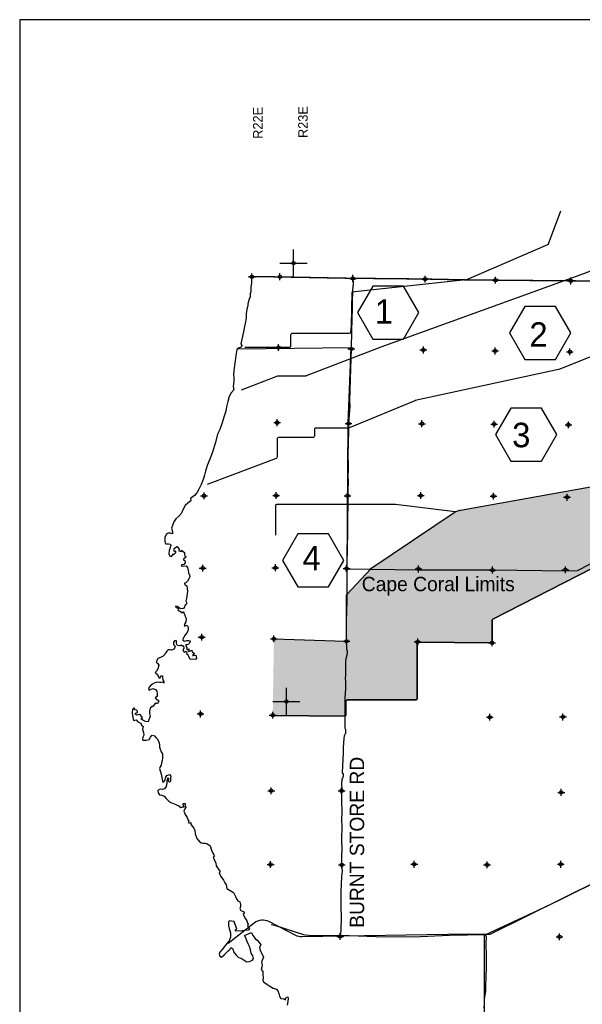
# Model space of a CAD drawing. Extents: x 136693 to 413893, y 707796 to 905796.
# Tile 56 of 70: x 136693 to 177964, y 833528 to 905796. Entities that reach past the tile are written whole.
import ezdxf
from ezdxf.enums import TextEntityAlignment as Align

# ---------------------------------------------------------------- set-up
doc = ezdxf.new("R2010")
doc.units = 0
doc.header["$LTSCALE"] = 2000
doc.header["$PDMODE"] = 34
doc.header["$PDSIZE"] = 250
doc.linetypes.add('DASHED', pattern=[0])
doc.linetypes.add('PHANTOM', pattern=[0])
doc.layers.get('0').update_dxf_attribs({"linetype": 'CONTINUOUS'})
for name, color, linetype in [('1990WSHEDS', 3, 'CONTINUOUS'), ('BORDER5MI', 1, 'CONTINUOUS'), ('CITY', 14, 'DASHED'), ('COUNTY', 15, 'PHANTOM'), ('GATORFILL', 11, 'CONTINUOUS'), ('HEX', 2, 'CONTINUOUS'), ('MAJROADS', 9, 'CONTINUOUS'), ('SEC', 2, 'CONTINUOUS'), ('TEXT', 7, 'CONTINUOUS'), ('WATER', 4, 'CONTINUOUS'), ('WSHEDS', 3, 'CONTINUOUS')]:
    doc.layers.add(name, color=color, linetype=linetype)

# ---------------------------------------------------------------- blocks, each defined once
blk = doc.blocks.new('TICK')
at = {"color": 0}
for points in [[(500, 0), (500, 1000)], [(0, 500), (1000, 500)]]:
    blk.add_lwpolyline(points, dxfattribs=at)
blk.add_point((500, 500), dxfattribs=at)

msp = doc.modelspace()

# ---------------------------------------------------------------- linework, layer by layer
at = {"layer": '1990WSHEDS', "color": 0}
for points, format in [([(155344, 860347, 0, 0, 0), (160567, 860179, 0, 0, 0.423685), (160670, 860279, 0, 0, 0), (160670, 863536, 0, 0, -0.188527), (160696, 863604, 0, 0, 0), (162441, 865495, 0, 0, -0.058247), (162459, 865510, 0, 0, 0), (168646, 869676, 0, 0, -0.075314), (168673, 869689, 0, 0, 0), (169041, 869800, 0, 0, 0), (178554, 871503, 0, 0, 0.13571), (179035, 871734, 0, 0, 0), (181168, 873592, 0, 0, 0.009104), (181195, 873616, 0, 0, 0), (188986, 880920, 0, 0, -0.024478), (189061, 880983, 0, 0, 0), (193785, 884614, 0, 0, 0.114809), (194072, 884964, 0, 0, 0), (194805, 886449, 100, 100, 0)], "xyseb"), ([(197930, 865084), (197837, 865084, -0.000355), (197836, 865084), (192970, 865137, -0.008986), (192966, 865137), (187369, 865398, 0.010736), (187365, 865399), (182125, 865418, -0.413114), (182025, 865518), (182025, 867055, 0.560436), (181879, 867144), (171395, 861786, 0.281693), (171341, 861697), (171341, 860159, -0.41707), (171240, 860059), (165953, 860110, 0.41707), (165852, 860010), (165852, 855967, -0.414214), (165752, 855867), (160717, 855867, 0.414214), (160617, 855767), (160617, 854768, -0.41706), (160516, 854668), (155254, 854719)], "xyb")]:
    msp.add_lwpolyline(points, format=format, dxfattribs=at)
at = {"layer": 'BORDER5MI', "color": 0}
msp.add_lwpolyline([(136693, 707796), (413893, 707796), (413893, 905796), (136693, 905796)], close=True, dxfattribs=at)
at = {"layer": 'CITY', "color": 0}
msp.add_lwpolyline([(152704, 881643), (160973, 881731), (160774, 876172), (160681, 865499), (165967, 865414), (171400, 865413), (176785, 865354), (177602, 865377), (182078, 867657), (182075, 865402), (187348, 865388), (187499, 875932), (192795, 875851), (197979, 875822), (197937, 870471), (203574, 870421), (203567, 867149), (204626, 867424), (204750, 866898), (203543, 866570), (203524, 865133), (197957, 865112), (197910, 854551)], dxfattribs=at)
at = {"layer": 'COUNTY', "color": 0, "const_width": 100}
msp.add_lwpolyline([(214022, 886292), (208887, 886354), (208291, 886361), (207917, 886369), (205273, 886364), (203468, 886409), (203133, 886333), (198116, 886413), (197109, 886415), (196675, 886413), (193006, 886483), (190661, 886554), (187671, 886546), (184101, 886586), (183864, 886586), (182227, 886609), (176874, 886630), (172180, 886671), (171346, 886686), (170022, 886688), (166187, 886765), (160893, 886819), (154508, 886938), (153463, 886938)], dxfattribs=at)
at = {"layer": 'GATORFILL', "color": 0}
for points in [[(171395, 861786), (171395, 870221), (178554, 865445), (178554, 871503)], [(169041, 860080), (169041, 869800), (171240, 860059), (171240, 870194)], [(171240, 860059), (171240, 870194), (171266, 860062), (171266, 870198)], [(171266, 860062), (171266, 870198), (171290, 860072), (171290, 870203)], [(171290, 860072), (171290, 870203), (171311, 860088), (171311, 870206)], [(171311, 860088), (171311, 870206), (171327, 860108), (171327, 870209)], [(171327, 860108), (171327, 870209), (171337, 860132), (171337, 870211)], [(171337, 860132), (171337, 870211), (171341, 860158), (171341, 870212)], [(171341, 861702), (171341, 870212), (171346, 861728), (171346, 870213)], [(171341, 860158), (171341, 870212), (171341, 860159), (171341, 870212)], [(171341, 861697), (171341, 870212), (171341, 861702), (171341, 870212)], [(171346, 861728), (171346, 870213), (171357, 861751), (171357, 870215)], [(171357, 861751), (171357, 870215), (171374, 861771), (171374, 870218)], [(171374, 861771), (171374, 870218), (171395, 861786), (171395, 870221)], [(165953, 860110), (165953, 867863), (168646, 860084), (168646, 869676)], [(168646, 860084), (168646, 869676), (168649, 860084), (168649, 869679)], [(168649, 860084), (168649, 869679), (168673, 860084), (168673, 869689)], [(168673, 860084), (168673, 869689), (169041, 860080), (169041, 869800)], [(162459, 855867), (162459, 865510), (165752, 855867), (165752, 867728)], [(165752, 855867), (165752, 867728), (165778, 855871), (165778, 867745)], [(165778, 855871), (165778, 867745), (165802, 855881), (165802, 867761)], [(165802, 855881), (165802, 867761), (165823, 855897), (165823, 867775)], [(165823, 855897), (165823, 867775), (165839, 855917), (165839, 867786)], [(165839, 855917), (165839, 867786), (165849, 855941), (165849, 867793)], [(165849, 855941), (165849, 867793), (165852, 855967), (165852, 867795)], [(165852, 860011), (165852, 867795), (165856, 860037), (165856, 867797)], [(165852, 860010), (165852, 867795), (165852, 860011), (165852, 867795)], [(165856, 860037), (165856, 867797), (165866, 860061), (165866, 867804)], [(165866, 860061), (165866, 867804), (165882, 860082), (165882, 867815)], [(165882, 860082), (165882, 867815), (165903, 860098), (165903, 867829)], [(165903, 860098), (165903, 867829), (165927, 860107), (165927, 867845)], [(165927, 860107), (165927, 867845), (165953, 860110), (165953, 867863)], [(160717, 855867), (160717, 863627), (162441, 855867), (162441, 865495)], [(162441, 855867), (162441, 865495), (162459, 855867), (162459, 865510)], [(160691, 855864), (160691, 863597), (160696, 855865), (160696, 863604)], [(160696, 855865), (160696, 863604), (160717, 855867), (160717, 863627)], [(160670, 855855), (160670, 863536), (160672, 855856), (160672, 863558)], [(160670, 855855), (160670, 863536), (160670, 855855), (160670, 860279)], [(160672, 855856), (160672, 863558), (160681, 855860), (160681, 863583)], [(160681, 855860), (160681, 863583), (160691, 855864), (160691, 863597)], [(155254, 854719), (155254, 854719), (155343, 854718), (155343, 860347)], [(155343, 854718), (155343, 860347), (155344, 854718), (155344, 860347)], [(155344, 854718), (155344, 860347), (160516, 854668), (160516, 860180)], [(160516, 854668), (160516, 860180), (160542, 854671), (160542, 860179)], [(160542, 854671), (160542, 860179), (160566, 854681), (160566, 860179)], [(160566, 854681), (160566, 860179), (160567, 854681), (160567, 860179)], [(160567, 854681), (160567, 860179), (160587, 854697), (160587, 860181)], [(160587, 854697), (160587, 860181), (160593, 854704), (160593, 860181)], [(160593, 854704), (160593, 860181), (160603, 854717), (160603, 860185)], [(160603, 854717), (160603, 860185), (160613, 854741), (160613, 860189)], [(160613, 854741), (160613, 860189), (160617, 854767), (160617, 860190)], [(160617, 855767), (160617, 860190), (160621, 855793), (160621, 860193)], [(160617, 854767), (160617, 860190), (160617, 854767), (160617, 860190)], [(160617, 854767), (160617, 860190), (160617, 854768), (160617, 860190)], [(160617, 855767), (160617, 860190), (160617, 854768), (160617, 860190)], [(160621, 855793), (160621, 860193), (160631, 855817), (160631, 860200)], [(160631, 855817), (160631, 860200), (160638, 855827), (160638, 860206)], [(160638, 855827), (160638, 860206), (160646, 855838), (160646, 860216)], [(160646, 855838), (160646, 860216), (160655, 855844), (160655, 860226)], [(160655, 855844), (160655, 860226), (160666, 855853), (160666, 860250)], [(160666, 855853), (160666, 860250), (160667, 855854), (160667, 860259)], [(160667, 855854), (160667, 860259), (160670, 855855), (160670, 860275)], [(160670, 855855), (160670, 860275), (160670, 855855), (160670, 860279)]]:
    msp.add_solid(points, dxfattribs=at)
at = {"layer": 'HEX', "color": 0}
for points in [[(162600, 886243), (161475, 884295), (162600, 882346), (164850, 882346), (165975, 884295), (164850, 886243)], [(173741, 884753), (172616, 882804), (173741, 880856), (175991, 880856), (177116, 882804), (175991, 884753)], [(172717, 877295), (171592, 875346), (172717, 873397), (174967, 873397), (176092, 875346), (174967, 877295)], [(157103, 868062), (155978, 866113), (157103, 864165), (159353, 864165), (160478, 866113), (159353, 868062)]]:
    msp.add_lwpolyline(points, close=True, dxfattribs=at)
at = {"layer": 'MAJROADS', "color": 0}
for points in [[(161147, 886850), (161139, 886834), (161144, 886431), (161115, 885912), (161083, 885024), (161089, 884622), (161049, 883810), (161026, 882938), (160999, 881673), (160932, 879403), (160895, 877820), (160909, 877426), (160816, 876203), (160806, 876052), (160805, 875885), (160801, 875374), (160798, 875005), (160794, 874469), (160775, 874142), (160763, 873715), (160785, 873203), (160781, 872759), (160761, 872307), (160783, 871913), (160770, 871218), (160767, 870908), (160733, 868503), (160711, 866702), (160690, 866174), (160685, 865562), (160697, 864875), (160682, 862940), (160671, 862546), (160647, 861516), (160651, 860979), (160645, 860234), (160658, 859714), (160666, 859588), (160706, 859446), (160714, 859353), (160688, 859186), (160687, 859144), (160627, 858876), (160592, 858684), (160583, 858609), (160590, 858508), (160585, 857745), (160574, 857394), (160581, 857285), (160584, 856598), (160566, 856447), (160554, 855936), (160555, 854863), (160555, 853799), (160580, 853749), (160604, 853690), (160594, 853480), (160594, 853405), (160560, 853380), (160526, 853288), (160492, 853230), (160474, 853046), (160427, 852367), (160424, 851965), (160396, 851546), (160354, 850516), (160413, 850465), (160412, 850348), (160420, 850323), (160411, 850247), (160402, 850206), (160377, 850130), (160334, 850064), (160333, 849972), (160307, 849771), (160312, 849310), (160301, 848983), (160296, 848405), (160316, 847718), (160294, 846972), (160317, 846679), (160300, 845548), (160312, 844936), (160300, 844383), (160288, 843956), (160279, 843847), (160303, 843721), (160328, 843645), (160335, 843536), (160359, 843327), (160358, 843243), (160332, 843134), (160288, 842875), (160296, 842808), (160285, 842439), (160255, 841752), (160243, 841342), (160249, 841015), (160255, 840688), (160262, 840495), (160268, 840110), (160266, 839951), (160259, 838953), (160200, 838608)], [(155147, 839393), (155387, 839331), (157511, 838645), (157661, 838635), (158147, 838589), (160200, 838608), (162847, 838512), (165546, 838492), (168211, 838606), (170885, 838653), (174685, 840410), (176317, 841194), (177629, 841863), (181691, 843818)], [(170923, 838664), (170885, 838653), (170913, 838345), (170895, 838178), (170910, 836871), (170904, 836159), (170892, 835639), (170898, 835329), (170871, 835086), (170861, 834810), (170858, 834458), (170814, 834215), (170762, 833897), (170759, 833579), (170740, 833252)]]:
    msp.add_lwpolyline(points, dxfattribs=at)
at = {"layer": 'SEC', "color": 0}
for p in [(153732, 886925), (155783, 886931), (161143, 886809), (166437, 886755), (171596, 886677), (177124, 886621), (155679, 881730), (161023, 881634), (166308, 881554), (171568, 881483), (177054, 881420), (155582, 876219), (160817, 876165), (166202, 876144), (171496, 876115), (176949, 876059), (150216, 870846), (155510, 870875), (160737, 870855), (166115, 870867), (171450, 870829), (176844, 870741), (150120, 865544), (155448, 865573), (160674, 865511), (165943, 865482), (171387, 865402), (176723, 865423), (150042, 860477), (155343, 860347), (160670, 860175), (165888, 860121), (171341, 860058), (149961, 854840), (155254, 854752), (171177, 854597), (176546, 854618), (155148, 849199), (160308, 849196), (176423, 849082), (155102, 843788), (160320, 843760), (165639, 843806), (170975, 843760), (176386, 843805), (160207, 838508), (176290, 838487)]:
    msp.add_point(p, dxfattribs=at)
at = {"layer": 'WATER', "color": 0}
for points in [[(153704, 886928), (153694, 886744), (153701, 886493), (153675, 886342), (153640, 886175), (153639, 885999), (153638, 885815), (153595, 885681), (153602, 885463), (153525, 885271), (153448, 885029), (153438, 884904), (153430, 884794), (153353, 884552), (153317, 884200), (153315, 883915), (153263, 883631), (153193, 883271), (153107, 882878), (153029, 882560), (152968, 882234), (152917, 882000), (152983, 881891), (152940, 881757), (152797, 881699), (152621, 881600), (152559, 881156), (152506, 880746), (152462, 880403), (152392, 880027), (152365, 879759), (152389, 879499), (152395, 879239), (152360, 878904), (152400, 878636), (152197, 878420), (152061, 878136), (151950, 877776), (151864, 877392), (151803, 877065), (151700, 876697), (151528, 876137), (151366, 875711), (151213, 875369), (151050, 874775), (150990, 874533), (150844, 874056), (150640, 873547), (150444, 873071), (150332, 872669), (150247, 872377), (150161, 872059), (150016, 871683), (149829, 871341), (149693, 871065), (149516, 870865), (149331, 870724), (149230, 870650), (149245, 870474), (149027, 870307), (148824, 870133), (148680, 869866), (148552, 869574), (148358, 869365), (148148, 869157), (147995, 868932), (147893, 868665), (147833, 868481), (147923, 868112), (147864, 868054), (147747, 868096), (147588, 868097), (147445, 868015), (147334, 867781), (147333, 867546), (147365, 867370), (147423, 867328), (147608, 867335), (147750, 867309), (147783, 867208), (147706, 866974), (147654, 866824), (147628, 866581), (147694, 866421), (147827, 866404), (147920, 866512), (147929, 866596), (147987, 866520), (148080, 866611), (148139, 866695), (148140, 866787), (148039, 866729), (148031, 866838), (148032, 866972), (148125, 867055), (148251, 867138), (148326, 867020), (148384, 866928), (148366, 866802), (148550, 866759), (148568, 866851), (148793, 866682), (148783, 866515), (148808, 866431), (148874, 866388), (148840, 866271), (148756, 866272), (148689, 866147), (148797, 866096), (148821, 865920), (148745, 865820), (148594, 865779), (148535, 865712), (148744, 865677), (148903, 865701), (149003, 865583), (149052, 865357), (149068, 865239), (149084, 865156), (149142, 865080), (149174, 864895), (149090, 864745), (149013, 864595), (148937, 864512), (148870, 864453), (148794, 864437), (148810, 864328), (148952, 864235), (148968, 864051), (148991, 863833), (148929, 863314), (148886, 863105), (148944, 862979), (148893, 862862), (148825, 862829), (148791, 862703), (148706, 862578), (148497, 862554), (148247, 862715), (148138, 862758), (148129, 862683), (148330, 862589), (148295, 862472), (148379, 862404), (148496, 862370), (148570, 862252), (148688, 862344), (148746, 862201), (148820, 862016), (148902, 861831), (148884, 861597), (148808, 861472), (148756, 861313), (148840, 861296), (148983, 861362), (149049, 861219), (149039, 861010), (148971, 860826), (148861, 860676), (148760, 860542), (148742, 860459), (148675, 860409), (148649, 860250), (148782, 860182), (148942, 860223), (149093, 860239), (149201, 860196), (149201, 860104), (149125, 860029), (149082, 859937), (148957, 859921), (148890, 859938), (148872, 859846), (148964, 859720), (148946, 859595), (149013, 859552), (149088, 859610), (149096, 859518), (149087, 859434), (149230, 859467), (149322, 859525), (149355, 859366), (149488, 859289), (149396, 859189), (149395, 859114), (149521, 859163), (149605, 859163), (149670, 858945), (149577, 858845), (149393, 858854), (149201, 858847), (149101, 859049), (149052, 859158), (148960, 859218), (148969, 859326), (148953, 859368), (148869, 859419), (148777, 859344), (148686, 859529), (148762, 859696), (148738, 859805), (148637, 859806), (148538, 859899), (148445, 859841), (148278, 859875), (148186, 860002), (148196, 860194), (148071, 860237), (147978, 860112), (147977, 859945), (148093, 859826), (148042, 859668), (148008, 859601), (147848, 859510), (147723, 859536), (147589, 859545), (147487, 859437), (147420, 859328), (147344, 859262), (147318, 859178), (147225, 859070), (147015, 858979), (146830, 858897), (146746, 858755), (146703, 858621), (146811, 858570), (146894, 858411), (146825, 858143), (146732, 857976), (146639, 857876), (146697, 857775), (146806, 857766), (146822, 857649), (146880, 857565), (146921, 857455), (147005, 857497), (147048, 857647), (147174, 857646), (147173, 857479), (147188, 857336), (147263, 857227), (147262, 857101), (147187, 857169), (147061, 857145), (146936, 857154), (146768, 857172), (146550, 857089), (146348, 856965), (146196, 856807), (146145, 856665), (146178, 856573), (146287, 856622), (146447, 856705), (146656, 856628), (146756, 856510), (146771, 856317), (146779, 856175), (146719, 856100), (146635, 856017), (146743, 855873), (146860, 855864), (146901, 855772), (146808, 855597), (146683, 855614), (146632, 855623), (146556, 855515), (146447, 855398), (146421, 855398), (146270, 855265), (146218, 855039), (146209, 854872), (146257, 854671), (146215, 854520), (146172, 854420), (146121, 854269), (145911, 854296), (145736, 854389), (145586, 854482), (145695, 854557), (145571, 854734), (145471, 854801), (145354, 854786), (145253, 854744), (145195, 854812), (145178, 854904), (145329, 854936), (145330, 855045), (145264, 855113), (145163, 855139), (145055, 855290), (144962, 855157), (144944, 854914), (145000, 854587), (145041, 854352), (145234, 854401), (145350, 854249), (145450, 854207), (145567, 854164), (145633, 854005), (145750, 853928), (145698, 853703), (145772, 853468), (145804, 853283), (145736, 853141), (145693, 852991), (145718, 852907), (145961, 852922), (146196, 852971), (146297, 853129), (146407, 853287), (146591, 853244), (146682, 853101), (146824, 852958), (146898, 852756), (146939, 852605), (146954, 852404), (146987, 852245), (147069, 852052), (147177, 851900), (147158, 851607), (147132, 851431), (147106, 851256), (147062, 851080), (146986, 850955), (146960, 850838), (147066, 850418), (147196, 849798), (147331, 849947), (147417, 850206), (147493, 850332), (147686, 850397), (147777, 850271), (147743, 850112), (147758, 849911), (147674, 849828), (147599, 849904), (147633, 850029), (147626, 850113), (147542, 850122), (147490, 849913), (147489, 849762), (147429, 849520), (147319, 849344), (147143, 849295), (147000, 849321), (146824, 849222), (146839, 849038), (146939, 848895), (147131, 848868), (147298, 848808), (147440, 848640), (147639, 848429), (147781, 848336), (148023, 848242), (148207, 848174), (148374, 848098), (148516, 847979), (148658, 848012), (148751, 848003), (148693, 848162), (148694, 848263), (148828, 848270), (148835, 848128), (148868, 848002), (148800, 847868), (148723, 847693), (148839, 847466), (148988, 847247), (149021, 847113), (149021, 847054), (149104, 847029), (149087, 846945), (149111, 846828), (149237, 846860), (149253, 846760), (149253, 846743), (149336, 846608), (149460, 846448), (149551, 846280), (149558, 846037), (149690, 845701), (149856, 845508), (150006, 845381), (150148, 845355), (150291, 845354), (150425, 845336), (150666, 845150), (150765, 844831), (150872, 844613), (150930, 844487), (150980, 844411), (150887, 844353), (150970, 844168), (151077, 843891), (151100, 843690), (151250, 843463), (151366, 843311), (151382, 843219), (151315, 843177), (151447, 842917), (151638, 842648), (151729, 842446), (151845, 842286), (151877, 842026), (152135, 841890), (152377, 841730), (152534, 841452), (152609, 841259), (152683, 841124), (152842, 841048), (152891, 840847), (152889, 840687), (152830, 840571), (152921, 840419), (153030, 840368), (153122, 840351), (153180, 840258), (153087, 840133), (153161, 839974), (153269, 839805), (153343, 839662), (153409, 839486), (153450, 839402), (153399, 839285), (153549, 839083), (153464, 838975), (153045, 838911), (152576, 838905), (152510, 838998), (152610, 839048), (152430, 839610), (152237, 839620), (152095, 839646), (152002, 839571), (152001, 839311), (152058, 839085), (152148, 838766), (152146, 838456), (152052, 838180), (151798, 837872), (151553, 837539), (151368, 837355), (151325, 837197), (151382, 837054), (151491, 836986), (151685, 837161), (151836, 837302), (151988, 837443), (152098, 837560), (152174, 837702), (152324, 837592), (152365, 837382), (152572, 837138), (152739, 836961), (152931, 836918), (153090, 836816), (153223, 836723), (153331, 836655), (153549, 836662), (153776, 836778), (153852, 836895), (153787, 837088), (153671, 837273), (153622, 837525), (153540, 837768), (153441, 837978), (153367, 838188), (153293, 838398), (153177, 838583), (153698, 838797), (153797, 838570), (153963, 838352), (154121, 838233), (154271, 838065), (154370, 837896), (154277, 837721), (154342, 837469), (154474, 837209), (154573, 836982), (154514, 836823), (154437, 836631), (154477, 836430), (154451, 836246), (154416, 836087), (154524, 835935), (154540, 835717), (154546, 835483), (154528, 835307), (154586, 835181), (154811, 835004), (155053, 834860), (155295, 834724), (155521, 834639), (155629, 834521), (155695, 834328), (155743, 834126), (155860, 833958), (156044, 833932), (156186, 833864), (156195, 833989), (156371, 834080), (156396, 833963), (156361, 833728), (156317, 833469)], [(153713, 886928), (153704, 886928)]]:
    msp.add_lwpolyline(points, dxfattribs=at)
at = {"layer": 'WSHEDS', "color": 0}
for points in [[(152966, 878640), (155640, 879658, -0.091195), (155675, 879664), (157697, 879664, 0.092298), (157733, 879671), (163212, 881784, -0.005151), (163214, 881785), (178084, 887172, 0.00432), (178085, 887172), (189871, 891674, 0.008377), (189874, 891675)], [(176368, 891748), (175470, 889327, -0.205004), (175416, 889270), (169471, 886708, -0.105433), (169430, 886700), (161058, 885808), (160998, 883350, -0.006182), (160998, 883347), (160965, 882848, -0.394848), (160865, 882755), (156667, 882755, 0.414214), (156567, 882655), (156567, 881826, -0.414214), (156467, 881726), (153204, 881726)], [(168907, 869766, -0.034753), (169041, 869800), (178554, 871503, 0.13571), (179035, 871734), (181168, 873592, 0.009104), (181195, 873616), (188986, 880920, -0.024478), (189061, 880983), (193785, 884614, 0.114809), (194072, 884964), (195672, 888206, -0.261184), (196478, 888759), (198232, 888918, 0.195441), (198901, 889264)], [(189909, 881635), (180475, 881797, 0.099432), (180436, 881789), (176240, 880117, -0.041553), (176225, 880112), (165702, 877834, 0.044443), (165685, 877829), (160823, 875825, -0.098023), (160785, 875818), (158408, 875818, 0.414214), (158308, 875718), (158308, 875219, -0.414214), (158208, 875119), (155678, 875119, 0.414214), (155578, 875019), (155578, 873684, -0.312171), (155513, 873591), (150434, 871676)], [(168646, 869676), (164249, 870212, 0.030302), (164237, 870213), (155559, 870213, 0.414214), (155459, 870113), (155459, 867957)], [(155343, 860347, -0.000944), (155344, 860347), (160567, 860179, 0.423685), (160670, 860279), (160670, 863536, -0.188527), (160696, 863604), (162441, 865495, -0.058247), (162459, 865510), (168646, 869676, -0.075314), (168673, 869689), (169041, 869800)], [(155254, 854719), (160516, 854668, 0.41706), (160617, 854768), (160617, 855767, -0.414214), (160717, 855867), (165752, 855867, 0.414214), (165852, 855967), (165852, 860010, -0.41707), (165953, 860110), (171240, 860059, 0.41707), (171341, 860159), (171341, 861697, -0.281693), (171395, 861786), (181879, 867144, -0.560436), (182025, 867055), (182025, 865518, 0.413114), (182125, 865418), (187365, 865399, -0.010736), (187369, 865398), (192966, 865137, 0.008986), (192970, 865137), (197836, 865084, 0.000355), (197837, 865084), (200718, 865058, 0.41695)], [(169628, 838664), (157412, 838480, -0.122383), (156943, 838589), (154972, 839595, 0.292086), (153901, 839492), (151978, 837985)]]:
    msp.add_lwpolyline(points, format="xyb", dxfattribs=at)
for points in [[(169469, 838671), (171203, 838671), (192588, 849271), (197998, 852134)], [(170843, 806092), (170889, 811526), (170892, 816820), (170814, 822150), (170807, 827484), (170780, 833181), (170780, 838671)]]:
    msp.add_lwpolyline(points, dxfattribs=at)

# ---------------------------------------------------------------- block references
at = {"color": 0, "xscale": 2, "yscale": 2, "zscale": 2}
for p in [(155783, 886931), (155254, 854752)]:
    msp.add_blockref('TICK', p, dxfattribs=at)

# ---------------------------------------------------------------- texts
at = {"layer": 'CITY', "color": 0}
msp.add_text('Cape Coral Limits', height=1056, dxfattribs=at).set_placement((161787, 863848))
at = {"layer": 'HEX', "color": 0}
msp.add_text('1', height=1800, dxfattribs=at).set_placement((162743, 883473))
for s, p in [('2', (174751, 881787)), ('3', (173486, 874413)), ('4', (158110, 865378))]:
    msp.add_text(s, height=1800, dxfattribs=at).set_placement(p, align=Align.CENTER)
at = {"layer": 'TEXT', "color": 0}
for s, height, p in [('R22E', 700, (154511, 897053)), ('R23E', 700, (157823, 897110)), ('BURNT STORE RD', 1056, (161960, 839142))]:
    msp.add_text(s, height=height, rotation=90, dxfattribs=at).set_placement(p)

doc.saveas('drawing.dxf')
